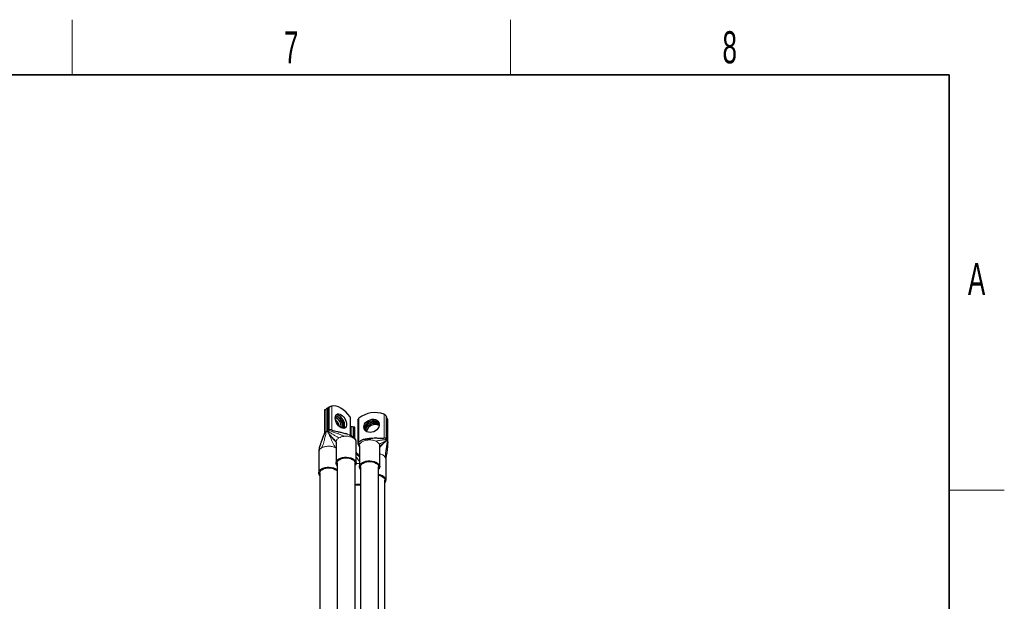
# Model space of a CAD drawing. Header units: millimetres. Extents: x 5 to 418, y 2 to 292.
# Tile 25 of 25: x 307 to 414, y 225 to 288. Entities that reach past the tile are written whole.
import ezdxf

# ---------------------------------------------------------------- set-up
doc = ezdxf.new("R2010")
doc.units = ezdxf.units.MM
doc.layers.add('SLD-0', color=7, linetype='Continuous')
doc.styles.add('SLDTEXTSTYLE0', font='TXT', dxfattribs={"width": 0.605})

msp = doc.modelspace()

# ---------------------------------------------------------------- linework, layer by layer
at = {"color": 7, "linetype": 'Continuous', "lineweight": 25}
for p, q in [((339.9651, 245.9681), (339.9651, 243.4719)), ((340.0198, 246.0064), (340.1518, 246.0826)), ((340.314, 246.1695), (340.314, 243.6732)), ((340.5006, 246.284), (340.3686, 246.2078)), ((342.8181, 243.1875), (342.8181, 245.0918)), ((343.5971, 244.8783), (343.5971, 242.4144)), ((346.6932, 245.3254), (346.7418, 245.2214)), ((346.7482, 242.735), (346.7482, 245.1989)), ((346.865, 244.9576), (346.8164, 245.0616)), ((346.8714, 242.4712), (346.8714, 244.9351)), ((341.8295, 244.1032), (341.8263, 244.0329)), ((341.8305, 244.1037), (341.8272, 244.0325)), ((343.2933, 244.1006), (342.8181, 244.1745)), ((343.1502, 244.116), (342.97, 244.1441)), ((343.2883, 242.8916), (343.2883, 244.1014)), ((344.3357, 243.9691), (344.3571, 243.8134)), ((344.336, 243.9683), (344.3573, 243.8131)), ((344.4087, 243.8126), (344.4127, 243.7441)), ((341.2344, 242.4893), (341.2344, 240.203)), ((343.4344, 240.203), (343.4344, 242.4893)), ((343.6165, 242.3096), (343.6906, 242.1681)), ((345.5943, 242.938), (345.5592, 242.9372)), ((339.3488, 241.4007), (339.3488, 239.1144)), ((343.7302, 242.115), (343.7537, 242.0266)), ((343.7899, 242.0917), (343.7899, 239.8054)), ((343.793, 242.0919), (343.7958, 242.0784)), ((345.9899, 239.8054), (345.9899, 242.0917)), ((346.7499, 241.1541), (346.7612, 241.255)), ((341.3477, 240.203), (341.3477, 212.7083)), ((343.3211, 213.8475), (343.3211, 240.203)), ((346.6786, 238.3301), (346.6786, 240.6164)), ((339.4621, 239.1144), (339.4621, 211.6198)), ((343.9032, 239.8054), (343.9032, 214.1836)), ((345.8765, 215.3227), (345.8765, 239.8054)), ((346.5653, 222.5792), (346.5653, 238.3301))]:
    msp.add_line(p, q, dxfattribs=at)
at = {"color": 7, "linetype": 'Continuous', "lineweight": 18}
for p, q in [((340.0198, 243.5481), (340.0198, 246.0064)), ((340.1518, 246.0826), (340.1518, 243.6243)), ((340.3686, 243.7494), (340.3686, 246.2078)), ((340.5006, 246.284), (340.5006, 243.8256)), ((340.7646, 243.8256), (340.7646, 246.4018)), ((346.4644, 245.5192), (346.4644, 242.9431)), ((342.7634, 245.2479), (342.7634, 243.2137)), ((343.7351, 242.5185), (343.7351, 245.0946)), ((346.6932, 242.8671), (346.6932, 245.3254)), ((346.7418, 245.2214), (346.7418, 242.763)), ((346.8164, 242.6033), (346.8164, 245.0616)), ((346.865, 244.9576), (346.865, 242.4992)), ((339.9834, 243.5184), (340.0198, 243.5481)), ((340.0198, 243.5481), (340.1518, 243.6243)), ((340.3686, 243.7494), (340.5006, 243.8256)), ((340.5006, 243.8256), (340.552, 243.8466)), ((340.7646, 243.8256), (340.9049, 243.7447)), ((342.97, 243.1101), (342.97, 244.1441)), ((343.1502, 244.116), (343.1502, 243.005)), ((342.1623, 243.1165), (342.0987, 243.1095)), ((343.7351, 242.5185), (343.8112, 242.5303)), ((343.8624, 242.3184), (343.841, 242.2831)), ((345.63, 242.5615), (345.5809, 242.5858)), ((346.1863, 242.8998), (346.4644, 242.9431)), ((346.6669, 242.9001), (346.6932, 242.8671)), ((346.6932, 242.8671), (346.7418, 242.763)), ((346.7418, 242.763), (346.7453, 242.7331)), ((346.8164, 242.6033), (346.865, 242.4992)), ((346.865, 242.4992), (346.8709, 242.463)), ((339.3623, 241.5001), (339.3542, 241.4006)), ((339.3743, 241.5368), (339.3623, 241.5001)), ((343.6909, 242.1703), (343.6856, 242.1777)), ((345.9735, 242.091), (345.952, 242.2569)), ((346.6755, 240.6162), (346.6407, 240.7817))]:
    msp.add_line(p, q, dxfattribs=at)
at = {"color": 7, "linetype": 'Continuous', "lineweight": 25, "flags": 128}
for points in [[(342.7634, 245.2479), (342.5346, 245.5362), (342.2879, 245.7928), (342.029, 246.0119), (341.764, 246.1883), (341.499, 246.3179), (341.2401, 246.3977), (340.9934, 246.4259), (340.7646, 246.4018)], [(341.1512, 245.1267), (341.1677, 245.2804), (341.2164, 245.4067), (341.2945, 245.4988), (341.398, 245.5518), (341.5213, 245.5628), (341.6576, 245.5313), (341.7996, 245.4588), (341.9398, 245.3494), (342.0704, 245.2089), (342.1845, 245.0449), (342.276, 244.8662), (342.3399, 244.6825), (342.3727, 244.5037), (342.3727, 244.3394), (342.3399, 244.1984), (342.276, 244.0885), (342.1845, 244.0154), (342.0704, 243.9832), (341.9398, 243.9935), (341.7996, 244.0459), (341.6576, 244.1374), (341.5213, 244.2633), (341.398, 244.4165), (341.2945, 244.5891), (341.2164, 244.7715), (341.1677, 244.954), (341.1512, 245.1267)], [(341.9514, 243.991), (341.9767, 244.1108), (341.9767, 244.2751), (341.9439, 244.4539), (341.88, 244.6376), (341.7886, 244.8163), (341.6744, 244.9803), (341.5438, 245.1208), (341.4037, 245.2302), (341.2616, 245.3027), (341.1806, 245.3263)], [(341.1929, 245.3593), (341.2394, 245.3509), (341.3795, 245.2986), (341.5216, 245.207), (341.6579, 245.0812), (341.7811, 244.9279), (341.8846, 244.7554), (341.9628, 244.573), (342.0115, 244.3905), (342.028, 244.2178)], [(342.0866, 243.985), (342.1414, 244.0839), (342.1742, 244.2248), (342.1742, 244.3891), (342.1414, 244.568), (342.0775, 244.7516), (341.9861, 244.9303), (341.872, 245.0943), (341.7413, 245.2348), (341.6012, 245.3443), (341.4591, 245.4167), (341.3228, 245.4483), (341.243, 245.4463)], [(342.0871, 243.9851), (342.1423, 244.0844), (342.1752, 244.2254), (342.1752, 244.3897), (342.1423, 244.5685), (342.0785, 244.7522), (341.987, 244.9309), (341.8729, 245.0949), (341.7422, 245.2354), (341.6021, 245.3448), (341.4601, 245.4172), (341.3238, 245.4488), (341.2433, 245.4467)], [(344.263, 244.1248), (344.2855, 244.2915), (344.352, 244.4562), (344.4588, 244.6101), (344.6001, 244.7449), (344.7683, 244.8532), (344.9545, 244.9293), (345.1484, 244.969), (345.3398, 244.9703), (345.5182, 244.9329), (345.674, 244.8591), (345.7989, 244.7526), (345.8861, 244.6194), (345.9309, 244.4665), (345.9309, 244.3021), (345.8861, 244.1353), (345.7989, 243.9749), (345.674, 243.8296), (345.5182, 243.7072), (345.3398, 243.6144), (345.1484, 243.5561), (344.9545, 243.5355), (344.7683, 243.5536), (344.6001, 243.6096), (344.4588, 243.7004), (344.352, 243.821), (344.2855, 243.9651), (344.263, 244.1248)], [(345.9152, 244.5408), (345.8716, 244.5969), (345.7467, 244.7034), (345.5909, 244.7772), (345.4125, 244.8146), (345.2211, 244.8133), (345.0272, 244.7736), (344.841, 244.6975), (344.6728, 244.5892), (344.5314, 244.4544), (344.4247, 244.3005), (344.3582, 244.1358), (344.3357, 243.9691)], [(345.9153, 244.5404), (345.872, 244.5962), (345.7471, 244.7026), (345.5912, 244.7765), (345.4128, 244.8138), (345.2215, 244.8126), (345.0275, 244.7729), (344.8414, 244.6968), (344.6731, 244.5884), (344.5318, 244.4537), (344.425, 244.2998), (344.3586, 244.1351), (344.336, 243.9683)], [(344.3941, 243.7649), (344.3918, 243.7797), (344.3918, 243.944), (344.4366, 244.1109), (344.5238, 244.2713), (344.6487, 244.4166), (344.8046, 244.5389), (344.983, 244.6318), (345.1743, 244.6901), (345.3683, 244.7107), (345.5544, 244.6925), (345.7227, 244.6365), (345.864, 244.5458), (345.9286, 244.4813)], [(345.9326, 244.4537), (345.8198, 244.5469), (345.6639, 244.6208), (345.4855, 244.6581), (345.2942, 244.6569), (345.1002, 244.6172), (344.9141, 244.5411), (344.7458, 244.4327), (344.6045, 244.298), (344.4977, 244.1441), (344.4313, 243.9794), (344.4087, 243.8126)], [(344.4589, 243.7003), (344.4645, 243.7883), (344.5093, 243.9551), (344.5965, 244.1155), (344.7214, 244.2608), (344.8772, 244.3832), (345.0556, 244.4761), (345.247, 244.5344), (345.441, 244.555), (345.6271, 244.5368), (345.7954, 244.4808), (345.9366, 244.3902)], [(344.4592, 243.7), (344.4648, 243.7876), (344.5096, 243.9544), (344.5968, 244.1148), (344.7217, 244.2601), (344.8776, 244.3825), (345.056, 244.4753), (345.2473, 244.5336), (345.4413, 244.5542), (345.6274, 244.5361), (345.7957, 244.4801), (345.9366, 244.3897)], [(342.028, 244.2178), (342.0115, 244.0641), (341.9862, 243.9851)], [(341.3477, 239.9222), (341.2719, 240.0386), (341.2359, 240.1697), (341.2479, 240.3023), (341.3075, 240.4305), (341.4119, 240.5488), (341.5566, 240.652)], [(341.3477, 240.203), (341.3539, 240.2667), (341.4031, 240.3911), (341.499, 240.506), (341.6367, 240.6057), (341.8095, 240.6853), (342.0085, 240.7406), (342.2239, 240.769), (342.4449, 240.769), (342.6603, 240.7406), (342.8593, 240.6853), (343.0321, 240.6057), (343.1698, 240.506), (343.2657, 240.3911), (343.3149, 240.2667), (343.3211, 240.203)], [(341.5566, 240.652), (341.7353, 240.7355), (341.9402, 240.7958), (342.1623, 240.8302), (342.392, 240.8371), (342.6191, 240.8163), (342.8338, 240.7688), (343.0267, 240.6965), (343.1893, 240.6026), (343.3145, 240.4913), (343.3969, 240.3673), (343.4329, 240.2362), (343.4209, 240.1036), (343.3613, 239.9754), (343.3211, 239.9222)], [(343.9032, 239.5246), (343.8278, 239.6401), (343.7915, 239.7712), (343.8032, 239.9038), (343.8624, 240.0321), (343.9665, 240.1505), (344.1109, 240.2537), (344.2894, 240.3374), (344.4942, 240.3979), (344.7162, 240.4324), (344.9459, 240.4396), (345.173, 240.419), (345.3878, 240.3716), (345.5809, 240.2995), (345.7437, 240.2057), (345.8693, 240.0945), (345.952, 239.9706), (345.9883, 239.8395), (345.9766, 239.7069), (345.9174, 239.5787), (345.8765, 239.5246)], [(343.9032, 239.8054), (343.9094, 239.8692), (343.9586, 239.9935), (344.0544, 240.1084), (344.1922, 240.2081), (344.3649, 240.2877), (344.564, 240.343), (344.7794, 240.3714), (345.0003, 240.3714), (345.2158, 240.343), (345.4148, 240.2877), (345.5876, 240.2081), (345.7253, 240.1084), (345.8212, 239.9935), (345.8703, 239.8692), (345.8765, 239.8054)], [(339.4621, 238.8337), (339.3863, 238.9501), (339.3503, 239.0812), (339.3623, 239.2138), (339.4218, 239.342), (339.5262, 239.4603), (339.671, 239.5634), (339.8497, 239.647), (340.0546, 239.7073), (340.2767, 239.7416), (340.5064, 239.7486), (340.7335, 239.7278), (340.9482, 239.6802), (341.141, 239.6079), (341.3036, 239.514), (341.3477, 239.4804)], [(339.4621, 239.1144), (339.4683, 239.1782), (339.5175, 239.3025), (339.6133, 239.4175), (339.7511, 239.5172), (339.9238, 239.5967), (340.1229, 239.652), (340.3383, 239.6804), (340.5593, 239.6804), (340.7747, 239.652), (340.9737, 239.5967), (341.1465, 239.5172), (341.2842, 239.4175), (341.3477, 239.3492)], [(345.8765, 238.8731), (345.9045, 238.8678), (346.1035, 238.8124), (346.2763, 238.7329), (346.414, 238.6332), (346.5099, 238.5183), (346.5591, 238.3939), (346.5653, 238.3301)]]:
    msp.add_lwpolyline(points, dxfattribs=at)
at = {"color": 7, "linetype": 'Continuous', "lineweight": 25}
for centre, radius, start, end in [((345.4777, 242.8777), 2.8198, 69.517233, 128.169404), ((340.5342, 244.0589), 1.2961, 1.960724, 61.412102), ((340.5354, 244.0595), 1.2958, 1.955535, 61.463753), ((340.2326, 243.8889), 1.4097, 11.672749, 48.321875), ((345.4837, 243.4326), 0.9677, 62.576163, 167.47473), ((345.8154, 237.9591), 0.9842, 33.017642, 86.438493), ((346.2683, 238.329), 0.4079, 316.724596, 24.074071), ((343.6936, 236.0061), 1.8706, 83.566102, 101.487576), ((343.6932, 236.1521), 1.6593, 82.729932, 102.960679)]:
    msp.add_arc(centre, radius, start, end, dxfattribs=at)
at = {"color": 7, "linetype": 'Continuous', "lineweight": 18}
for centre, radius, start, end in [((342.5932, 242.041), 1.0366, 56.88414, 63.121237), ((344.8771, 240.9495), 1.7765, 96.66608, 101.020556), ((340.6877, 240.916), 1.0781, 59.531696, 63.057152)]:
    msp.add_arc(centre, radius, start, end, dxfattribs=at)
at = {"color": 7, "linetype": 'Continuous', "lineweight": 25}
for points, knots in [([(340.0198, 246.0064), (340.0085, 245.9997), (339.986, 245.9864), (339.9676, 245.9732), (339.9674, 245.9697), (339.9672, 245.968)], [0, 0, 0, 0, 0.33755367, 0.67373445, 1, 1, 1, 1]), ([(340.314, 246.1638), (340.3004, 246.1581), (340.27, 246.1454), (340.22, 246.12), (340.1785, 246.0978), (340.1588, 246.0866), (340.1518, 246.0826)], [0, 0, 0, 0, 0.258381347, 0.581885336, 0.852760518, 1, 1, 1, 1]), ([(340.3686, 246.2078), (340.3574, 246.2011), (340.3349, 246.1877), (340.3164, 246.1746), (340.3162, 246.1711), (340.3161, 246.1694)], [0, 0, 0, 0, 0.33755367, 0.67373445, 1, 1, 1, 1]), ([(340.7646, 246.4018), (340.7442, 246.396), (340.7036, 246.3844), (340.6314, 246.3526), (340.5691, 246.3216), (340.5273, 246.2992), (340.5076, 246.288), (340.5006, 246.284)], [0, 0, 0, 0, 0.28643431, 0.57065495, 0.75794101, 0.91475869, 1, 1, 1, 1]), ([(346.6932, 245.3254), (346.6873, 245.336), (346.6753, 245.3571), (346.639, 245.3984), (346.587, 245.4457), (346.5247, 245.49), (346.4828, 245.5103), (346.4644, 245.5192)], [0, 0, 0, 0, 0.15824225, 0.3158409, 0.52887736, 0.79397726, 1, 1, 1, 1]), ([(342.8159, 245.0919), (342.8165, 245.0978), (342.8197, 245.1296), (342.8018, 245.1857), (342.7751, 245.229), (342.7634, 245.2479)], [0, 0, 0, 0, 0.11311184, 0.61216228, 1, 1, 1, 1]), ([(343.7351, 245.0946), (343.711, 245.0739), (343.6629, 245.0327), (343.6185, 244.9623), (343.5981, 244.9084), (343.5986, 244.8857), (343.5987, 244.8783)], [0, 0, 0, 0, 0.33708556, 0.671566, 0.89197056, 1, 1, 1, 1]), ([(346.7466, 245.1989), (346.7471, 245.2014), (346.7482, 245.207), (346.7441, 245.2162), (346.7418, 245.2214)], [0, 0, 0, 0, 0.4327166, 1, 1, 1, 1]), ([(346.8164, 245.0616), (346.8104, 245.0721), (346.7983, 245.0932), (346.7727, 245.1237), (346.754, 245.1403), (346.7482, 245.1454)], [0, 0, 0, 0, 0.41047029, 0.81927112, 1, 1, 1, 1]), ([(346.8698, 244.9351), (346.8702, 244.9375), (346.8714, 244.9432), (346.8673, 244.9523), (346.865, 244.9576)], [0, 0, 0, 0, 0.4327166, 1, 1, 1, 1]), ([(339.9651, 243.4713), (339.9649, 243.4679), (339.9645, 243.461), (339.9608, 243.4413), (339.9439, 243.378), (339.904, 243.2666), (339.8133, 243.0227), (339.7047, 242.7393), (339.5809, 242.3922), (339.4901, 242.1155), (339.4168, 241.848), (339.3634, 241.6207), (339.3535, 241.4625), (339.3488, 241.3872)], [0, 0, 0, 0, 0.00616081, 0.01274796, 0.02819619, 0.09196568, 0.16789628, 0.38389716, 0.5160186, 0.68071483, 0.7879303, 0.89895901, 1, 1, 1, 1]), ([(340.3139, 243.673), (340.3164, 243.6572), (340.3257, 243.5974), (340.3953, 243.4947), (340.5258, 243.3168), (340.7007, 243.1128), (340.8949, 242.89), (341.0391, 242.7253), (341.1399, 242.6043), (341.1982, 242.5301), (341.228, 242.4872), (341.2299, 242.4899), (341.2307, 242.491)], [0, 0, 0, 0, 0.02744809, 0.10395786, 0.20865172, 0.41166567, 0.56604349, 0.72424837, 0.79881903, 0.86977206, 0.94396754, 1, 1, 1, 1]), ([(340.7646, 243.8256), (340.7653, 243.8213), (340.7669, 243.8117), (340.7771, 243.7996), (340.8017, 243.78), (340.895, 243.739), (341.0953, 243.6906), (341.4032, 243.6284), (341.7842, 243.5458), (342.0623, 243.4905), (342.2107, 243.4372), (342.2122, 243.4366)], [0, 0, 0, 0, 0.00962508, 0.021255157, 0.03549742, 0.080294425, 0.237217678, 0.453481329, 0.704611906, 0.996855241, 1, 1, 1, 1]), ([(342.4962, 243.3349), (342.4673, 243.347), (342.3775, 243.3845), (342.2872, 243.4133), (342.2259, 243.4328)], [0, 0, 0, 0, 0.32213256, 1, 1, 1, 1]), ([(342.8276, 244.1726), (342.8288, 244.1725), (342.8323, 244.1722), (342.8189, 244.1731), (342.8103, 244.1736)], [0, 0, 0, 0, 0.35892585, 1, 1, 1, 1]), ([(342.97, 244.1441), (342.9527, 244.1469), (342.9182, 244.1526), (342.8639, 244.1631), (342.8344, 244.1691), (342.8181, 244.1725)], [0, 0, 0, 0, 0.309521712, 0.617784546, 1, 1, 1, 1]), ([(343.2846, 244.1015), (343.2856, 244.1014), (343.2892, 244.1012), (343.2659, 244.1022), (343.2245, 244.106), (343.1846, 244.1108), (343.1592, 244.1147), (343.1502, 244.116)], [0, 0, 0, 0, 0.12831822, 0.47551815, 0.70430416, 0.89587042, 1, 1, 1, 1]), ([(343.2518, 242.9361), (343.2471, 242.9402), (343.2358, 242.9498), (343.1849, 242.9848), (343.0798, 243.0502), (342.9146, 243.1446), (342.7821, 243.2059), (342.7144, 243.2372)], [0, 0, 0, 0, 0.040559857, 0.097330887, 0.336979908, 0.661162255, 1, 1, 1, 1]), ([(343.1595, 242.9092), (343.1876, 242.9212), (343.2419, 242.9444), (343.246, 242.9374), (343.248, 242.934)], [0, 0, 0, 0, 0.51697412, 1, 1, 1, 1]), ([(343.4343, 242.5024), (343.434, 242.5169), (343.4332, 242.5463), (343.4244, 242.6031), (343.4095, 242.6649), (343.3793, 242.7557), (343.3252, 242.853), (343.2745, 242.9105), (343.2517, 242.9362)], [0, 0, 0, 0, 0.09510718, 0.19341853, 0.30571612, 0.43846226, 0.74836472, 1, 1, 1, 1]), ([(343.5971, 242.4161), (343.5971, 242.4097), (343.5972, 242.3965), (343.5988, 242.3728), (343.6047, 242.3352), (343.6114, 242.3205), (343.6165, 242.3096)], [0, 0, 0, 0, 0.078488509, 0.164577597, 0.378899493, 1, 1, 1, 1]), ([(343.6061, 242.3421), (343.6078, 242.3328), (343.6106, 242.3182), (343.6144, 242.3153), (343.6159, 242.3142)], [0, 0, 0, 0, 0.63716542, 1, 1, 1, 1]), ([(343.7516, 242.4876), (343.7641, 242.4941), (343.7947, 242.5101), (343.8585, 242.577), (343.9526, 242.6519), (344.0317, 242.7166), (344.1004, 242.7336), (344.1115, 242.7363)], [0, 0, 0, 0, 0.15272134, 0.37724317, 0.63796335, 0.9413662, 1, 1, 1, 1]), ([(345.1206, 242.9044), (345.0228, 242.8936), (344.7793, 242.8667), (344.4717, 242.8169), (344.2514, 242.7746), (344.1527, 242.7532), (344.1203, 242.7434), (344.1065, 242.7392)], [0, 0, 0, 0, 0.27634641, 0.68826053, 0.87089124, 0.94483791, 1, 1, 1, 1]), ([(344.6709, 242.714), (344.7253, 242.7528), (344.8443, 242.8377), (345.0388, 242.8951), (345.2621, 242.9328), (345.5074, 242.9421), (345.7715, 242.9327), (346.0232, 242.9116), (346.2386, 242.894), (346.3794, 242.8902), (346.4448, 242.9086), (346.4622, 242.9272), (346.4637, 242.9382), (346.4644, 242.9431)], [0, 0, 0, 0, 0.0779433, 0.17061367, 0.27751406, 0.41618551, 0.5599946, 0.71684527, 0.85191881, 0.94992964, 0.98376725, 0.9928135, 1, 1, 1, 1]), ([(345.9903, 242.0426), (345.9914, 242.0411), (345.9941, 242.0373), (346.0442, 242.0837), (346.1458, 242.1646), (346.3038, 242.2849), (346.4899, 242.4284), (346.6402, 242.5524), (346.7185, 242.6467), (346.7439, 242.6965), (346.7469, 242.7217), (346.7482, 242.7333)], [0, 0, 0, 0, 0.09187993, 0.22757034, 0.36602932, 0.52303478, 0.70562946, 0.88011379, 0.94909103, 0.97670265, 1, 1, 1, 1]), ([(346.865, 242.4992), (346.8649, 242.4921), (346.8648, 242.4764), (346.8638, 242.4465), (346.8614, 242.3881), (346.8539, 242.2485), (346.8385, 242.0261), (346.8139, 241.7339), (346.785, 241.4344), (346.7589, 241.2325), (346.7465, 241.1369)], [0, 0, 0, 0, 0.01658031, 0.03700254, 0.06185833, 0.13823321, 0.32986664, 0.54547659, 0.78475988, 1, 1, 1, 1]), ([(346.8021, 241.6228), (346.8105, 241.6959), (346.8336, 241.8951), (346.8527, 242.1414), (346.8663, 242.3406), (346.8701, 242.4192), (346.8712, 242.452), (346.8713, 242.464), (346.8714, 242.4695)], [0, 0, 0, 0, 0.26108003, 0.71265694, 0.88840243, 0.95262454, 0.9781588, 1, 1, 1, 1]), ([(343.7899, 240.9963), (343.7597, 241.0287), (343.6498, 241.1468), (343.5269, 241.2667), (343.4409, 241.3638), (343.4344, 241.3711)], [0, 0, 0, 0, 0.25948865, 0.94450507, 1, 1, 1, 1]), ([(343.8057, 242.0473), (343.7887, 242.0645), (343.7606, 242.0927), (343.7183, 242.1304), (343.6977, 242.1604), (343.6909, 242.1703)], [0, 0, 0, 0, 0.50886778, 0.8381224, 1, 1, 1, 1]), ([(343.7502, 242.0365), (343.7608, 242.0101), (343.7729, 241.98), (343.7883, 241.951), (343.7901, 241.9475)], [0, 0, 0, 0, 0.88090567, 1, 1, 1, 1]), ([(346.6786, 240.6168), (346.6803, 240.646), (346.6843, 240.7116), (346.7128, 240.89), (346.7331, 241.0337), (346.7477, 241.1372)], [0, 0, 0, 0, 0.18371033, 0.41246973, 1, 1, 1, 1])]:
    msp.add_open_spline(points, degree=3, knots=knots, dxfattribs=at)
at = {"color": 7, "linetype": 'Continuous', "lineweight": 18}
for points, knots in [([(340.0198, 243.5481), (340.0194, 243.5411), (340.0184, 243.5254), (340.0123, 243.4963), (339.998, 243.4398), (339.9552, 243.3056), (339.8777, 243.0928), (339.7728, 242.813), (339.6535, 242.4932), (339.5333, 242.1502), (339.4236, 241.8151), (339.3812, 241.5973), (339.3623, 241.5001)], [0, 0, 0, 0, 0.01062731, 0.02371715, 0.03964871, 0.08860194, 0.21143129, 0.34962863, 0.50299962, 0.68933693, 0.86131209, 1, 1, 1, 1]), ([(340.1518, 243.6243), (340.1514, 243.6132), (340.1504, 243.588), (340.1429, 243.5274), (340.1235, 243.4023), (340.0858, 243.2097), (340.0304, 242.9609), (339.9608, 242.6803), (339.8767, 242.3849), (339.7857, 242.099), (339.7065, 241.9269), (339.671, 241.8498)], [0, 0, 0, 0, 0.019878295, 0.045476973, 0.097791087, 0.223627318, 0.361856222, 0.513383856, 0.695965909, 0.863757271, 1, 1, 1, 1]), ([(339.9673, 243.4718), (339.9668, 243.4768), (339.965, 243.4929), (339.9759, 243.508), (339.9834, 243.5184)], [0, 0, 0, 0, 0.31171259, 1, 1, 1, 1]), ([(340.1518, 243.6243), (340.171, 243.6329), (340.2094, 243.6502), (340.2717, 243.6587), (340.3067, 243.6536), (340.3181, 243.6519)], [0, 0, 0, 0, 0.40323519, 0.80647039, 1, 1, 1, 1]), ([(340.3141, 243.673), (340.314, 243.6731), (340.3092, 243.6869), (340.3247, 243.7163), (340.354, 243.7384), (340.3686, 243.7494)], [0, 0, 0, 0, 0.00306353, 0.50153177, 1, 1, 1, 1]), ([(341.5566, 242.9383), (341.4941, 242.9782), (341.3538, 243.0677), (341.0783, 243.2201), (340.8207, 243.3696), (340.6119, 243.5023), (340.4774, 243.6009), (340.4016, 243.6745), (340.3726, 243.7222), (340.3699, 243.741), (340.3686, 243.7494)], [0, 0, 0, 0, 0.17943711, 0.40285626, 0.63428341, 0.77302036, 0.88802705, 0.96193214, 0.98307182, 1, 1, 1, 1]), ([(340.4764, 243.3967), (340.4967, 243.3388), (340.5464, 243.1975), (340.6402, 242.971), (340.7594, 242.6951), (340.8948, 242.4047), (341.0327, 242.1241), (341.1318, 241.9535), (341.1762, 241.8771)], [0, 0, 0, 0, 0.10919288, 0.2665921, 0.43981737, 0.64942361, 0.84288441, 1, 1, 1, 1]), ([(340.5006, 243.8256), (340.5015, 243.8194), (340.5035, 243.8055), (340.516, 243.7871), (340.5457, 243.756), (340.6353, 243.6982), (340.8007, 243.6256), (341.0319, 243.5399), (341.3054, 243.4468), (341.6031, 243.3451), (341.8962, 243.2425), (342.0802, 243.1554), (342.1623, 243.1165)], [0, 0, 0, 0, 0.01062731, 0.02371715, 0.03964871, 0.08860194, 0.21143129, 0.34962863, 0.50299962, 0.68933693, 0.86131209, 1, 1, 1, 1]), ([(342.2122, 243.4366), (342.3475, 243.3924), (342.5745, 243.3182), (342.8756, 243.1709), (343.0041, 243.0293), (343.0618, 242.9656)], [0, 0, 0, 0, 0.448059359, 0.751682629, 1, 1, 1, 1]), ([(341.2344, 242.4642), (341.1721, 242.5432), (341.0176, 242.739), (340.7987, 242.996), (340.6435, 243.177), (340.5899, 243.2475), (340.5895, 243.248)], [0, 0, 0, 0, 0.29659483, 0.736051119, 0.99819676, 1, 1, 1, 1]), ([(341.5566, 242.9383), (341.4727, 242.8759), (341.305, 242.7511), (341.2132, 242.581), (341.2384, 242.4963), (341.2403, 242.4898)], [0, 0, 0, 0, 0.48017428, 0.96034855, 1, 1, 1, 1]), ([(343.429, 242.4894), (343.4306, 242.5027), (343.4377, 242.5624), (343.3963, 242.6677), (343.3086, 242.7986), (343.2092, 242.8723), (343.1595, 242.9092)], [0, 0, 0, 0, 0.08685843, 0.39123896, 0.69561948, 1, 1, 1, 1]), ([(343.6159, 242.3142), (343.6203, 242.3079), (343.6313, 242.2924), (343.6545, 242.296), (343.6873, 242.3038), (343.7317, 242.3168), (343.7828, 242.329), (343.8378, 242.3217), (343.8624, 242.3184)], [0, 0, 0, 0, 0.10747091, 0.26388739, 0.43747794, 0.64838089, 0.84302827, 1, 1, 1, 1]), ([(343.7351, 242.5185), (343.7353, 242.5144), (343.7355, 242.5054), (343.7372, 242.4972), (343.7413, 242.4875), (343.7459, 242.4837), (343.7508, 242.487), (343.7516, 242.4876)], [0, 0, 0, 0, 0.1068105, 0.23587066, 0.39391852, 0.89103547, 1, 1, 1, 1]), ([(344.1115, 242.7363), (344.1507, 242.7499), (344.223, 242.7749), (344.3589, 242.7765), (344.4821, 242.7191), (344.5375, 242.6932)], [0, 0, 0, 0, 0.39427771, 0.72748634, 1, 1, 1, 1]), ([(346.6932, 242.8671), (346.6927, 242.8611), (346.6914, 242.8476), (346.6836, 242.8324), (346.6651, 242.8087), (346.6088, 242.7735), (346.504, 242.7425), (346.3559, 242.7153), (346.1784, 242.6917), (345.9803, 242.6665), (345.781, 242.6399), (345.6426, 242.6025), (345.5809, 242.5858)], [0, 0, 0, 0, 0.010627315, 0.023717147, 0.03964871, 0.088601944, 0.211431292, 0.349628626, 0.502999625, 0.689336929, 0.861312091, 1, 1, 1, 1]), ([(346.7418, 242.763), (346.7406, 242.7537), (346.7378, 242.7322), (346.7175, 242.6993), (346.6659, 242.6451), (346.5714, 242.5845), (346.4447, 242.5174), (346.3007, 242.45), (346.1561, 242.383), (346.0237, 242.32), (345.9742, 242.2765), (345.952, 242.2569)], [0, 0, 0, 0, 0.01987829, 0.04547697, 0.09779109, 0.22362732, 0.36185622, 0.51338386, 0.69596591, 0.86375727, 1, 1, 1, 1]), ([(345.9899, 241.8912), (346.0596, 241.968), (346.1887, 242.1102), (346.3216, 242.2631), (346.3801, 242.3415), (346.3859, 242.3492)], [0, 0, 0, 0, 0.51344252, 0.9515957, 1, 1, 1, 1]), ([(346.6407, 240.7817), (346.6325, 240.8921), (346.6142, 241.14), (346.6574, 241.5242), (346.7066, 241.8817), (346.7547, 242.1749), (346.7878, 242.3746), (346.8076, 242.5043), (346.8153, 242.5731), (346.8161, 242.594), (346.8164, 242.6033)], [0, 0, 0, 0, 0.179437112, 0.402856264, 0.634283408, 0.773020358, 0.888027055, 0.961932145, 0.983071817, 1, 1, 1, 1]), ([(346.7286, 242.6687), (346.7288, 242.6687), (346.7521, 242.6642), (346.7885, 242.6418), (346.8071, 242.6161), (346.8164, 242.6033)], [0, 0, 0, 0, 0.00461747, 0.50230873, 1, 1, 1, 1]), ([(343.4344, 241.2558), (343.4968, 241.1848), (343.6146, 241.0509), (343.7338, 240.919), (343.7899, 240.857)], [0, 0, 0, 0, 0.52981295, 1, 1, 1, 1]), ([(343.7267, 242.1225), (343.7279, 242.1118), (343.7308, 242.0872), (343.7408, 242.0575), (343.7487, 242.0398), (343.7502, 242.0365)], [0, 0, 0, 0, 0.38762589, 0.886799, 1, 1, 1, 1]), ([(343.841, 242.2831), (343.8103, 242.224), (343.7773, 242.1605), (343.7919, 242.0964), (343.793, 242.0919)], [0, 0, 0, 0, 0.93019244, 1, 1, 1, 1]), ([(343.7899, 240.1492), (343.715, 240.157), (343.5862, 240.1705), (343.4656, 240.1428), (343.415, 240.1312)], [0, 0, 0, 0, 0.58092552, 1, 1, 1, 1]), ([(343.7899, 240.3725), (343.7832, 240.3806), (343.6896, 240.4947), (343.571, 240.6615), (343.4639, 240.8206), (343.4344, 240.8646)], [0, 0, 0, 0, 0.05247408, 0.73841667, 1, 1, 1, 1]), ([(346.6407, 240.7817), (346.5894, 240.8555), (346.4869, 241.0031), (346.2348, 241.147), (346.0468, 241.1827), (345.9899, 241.1935)], [0, 0, 0, 0, 0.4108952, 0.8217904, 1, 1, 1, 1])]:
    msp.add_open_spline(points, degree=3, knots=knots, dxfattribs=at)
for points in [[(340.552, 243.8466), (340.57, 243.8505), (340.6061, 243.8583), (340.6645, 243.8572), (340.7203, 243.847), (340.7498, 243.8328), (340.7646, 243.8256)], [(342.0987, 243.1095), (341.9977, 243.0922), (341.7958, 243.0576), (341.6363, 242.9781), (341.5566, 242.9383)], [(343.0618, 242.9656), (342.998, 242.9942), (342.8702, 243.0514), (342.6435, 243.1034), (342.4038, 243.1296), (342.2428, 243.1209), (342.1623, 243.1165)], [(343.5976, 242.4225), (343.6007, 242.4335), (343.607, 242.4554), (343.6379, 242.4841), (343.6809, 242.507), (343.7171, 242.5146), (343.7351, 242.5185)], [(344.5375, 242.6932), (344.4627, 242.6755), (344.3131, 242.6401), (344.122, 242.5526), (343.9631, 242.4458), (343.8959, 242.3608), (343.8624, 242.3184)], [(345.5809, 242.5858), (345.5149, 242.6127), (345.383, 242.6667), (345.1526, 242.7129), (344.9111, 242.7331), (344.751, 242.7204), (344.6709, 242.714)], [(345.952, 242.2569), (345.9172, 242.3143), (345.8477, 242.4292), (345.7026, 242.5174), (345.63, 242.5615)], [(346.4644, 242.9431), (346.4834, 242.945), (346.5213, 242.9489), (346.5784, 242.9416), (346.63, 242.9258), (346.6546, 242.9086), (346.6669, 242.9001)], [(339.671, 241.8498), (339.6021, 241.8037), (339.4644, 241.7117), (339.4043, 241.5951), (339.3743, 241.5368)], [(341.1762, 241.8771), (341.0624, 241.9233), (340.8347, 242.0158), (340.4135, 242.0491), (339.9968, 242.0006), (339.7796, 241.9), (339.671, 241.8498)]]:
    msp.add_open_spline(points, degree=3, dxfattribs=at)
at = {"layer": 'SLD-0', "lineweight": 18}
for p, q in [((312.5, 282.5), (312.5, 288.5)), ((360.25, 282.5), (360.25, 288.5)), ((408, 237.25), (414, 237.25))]:
    msp.add_line(p, q, dxfattribs=at)
at = {"layer": 'SLD-0', "lineweight": 35}
for p, q in [((408, 282.5), (26, 282.5)), ((408, 12), (408, 282.5))]:
    msp.add_line(p, q, dxfattribs=at)

# ---------------------------------------------------------------- texts
at = {"layer": 'SLD-0', "char_height": 3.5, "attachment_point": 2, "style": 'SLDTEXTSTYLE0'}
for s, insert in [('7', (336.3527, 287.243)), ('8', (384.1027, 287.243)), ('A', (410.9816, 262.0011))]:
    msp.add_mtext(s, dxfattribs=dict(at, insert=insert))

doc.saveas('drawing.dxf')
